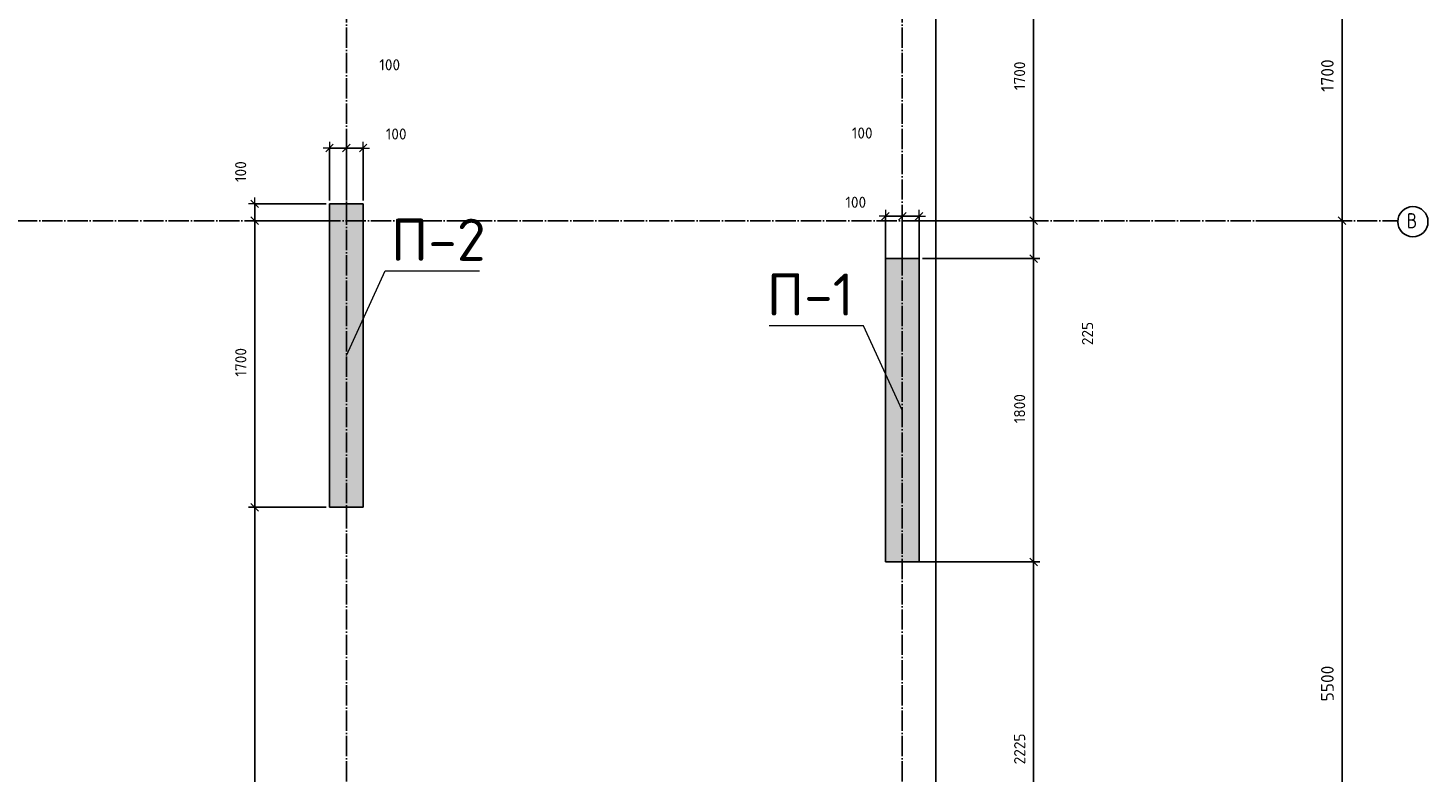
# Model space of a CAD drawing. Header units: millimetres. Extents: x 24180 to 99386, y -42598 to 25936.
# Tile 12 of 41: x 62190 to 70501, y -36577 to -32157. Entities that reach past the tile are written whole.
import ezdxf

# ---------------------------------------------------------------- set-up
doc = ezdxf.new("R2010")
doc.units = ezdxf.units.MM
doc.header["$PDMODE"] = 65
doc.linetypes.add('______11', pattern=[150, 120, -15, 0, -15])
doc.linetypes.add('______5', pattern=[330, 240, -30, 30, -30])
for name, color, linetype, lineweight in [('Standard', 7, 'Continuous', 25), ('Высотная отметка (отверстия)', 7, 'Continuous', 13), ('Размерная линия_ общее', 7, 'Continuous', 13)]:
    doc.layers.add(name, color=color, linetype=linetype, lineweight=lineweight)
doc.layers.add('Осевая линия_ общее', color=7, linetype='______5', lineweight=13, true_color=0xa0a0a0)
doc.styles.add('ISOCPEUR', font='ISOCPEUR')
doc.dimstyles.new('DIMSTYLE_13', dxfattribs={"dimtxt": 66, "dimasz": 75, "dimexe": 0, "dimexo": 0, "dimgap": 33, "dimtad": 0, "dimdec": 0, "dimrnd": 5, "dimzin": 12, "dimdsep": 46, "dimtxsty": 'ISOCPEUR', "dimblk1": 'ALL_ML_STRICH', "dimblk2": 'ALL_ML_STRICH', "dimsah": 1, "dimcen": 0, "dimclrd": 7, "dimclre": 256, "dimclrt": 7, "dimadec": 0, "dimazin": 0, "dimtfac": 1, "dimtdec": 0, "dimtix": 1, "dimtmove": 2, "dimatfit": 3, "dimfxl": 0, "dimtzin": 0, "dimlwd": 0, "dimlwe": -3, "dimarcsym": 0})
doc.dimstyles.new('DIMSTYLE_3', dxfattribs={"dimtxt": 75, "dimasz": 75, "dimexe": 0, "dimexo": 0, "dimgap": 37.5, "dimtad": 2, "dimdec": 0, "dimrnd": 5, "dimzin": 12, "dimdsep": 46, "dimtxsty": 'ISOCPEUR', "dimblk1": 'ALL_ML_STRICH', "dimblk2": 'ALL_ML_STRICH', "dimsah": 1, "dimcen": 0, "dimclrd": 256, "dimclre": 256, "dimclrt": 256, "dimadec": 0, "dimazin": 0, "dimtfac": 1, "dimtdec": 0, "dimtix": 1, "dimtmove": 2, "dimatfit": 3, "dimfxl": 0, "dimtzin": 0, "dimlwd": 0, "dimlwe": -1, "dimarcsym": 0})
doc.dimstyles.new('DIMSTYLE_5', dxfattribs={"dimtxt": 66, "dimasz": 75, "dimexe": 0, "dimexo": 0, "dimgap": 33, "dimtad": 2, "dimdec": 0, "dimrnd": 5, "dimzin": 12, "dimdsep": 46, "dimtxsty": 'ISOCPEUR', "dimblk1": 'ALL_ML_STRICH', "dimblk2": 'ALL_ML_STRICH', "dimsah": 1, "dimcen": 0, "dimclrd": 7, "dimclre": 256, "dimclrt": 7, "dimadec": 0, "dimazin": 0, "dimtfac": 1, "dimtdec": 0, "dimtix": 1, "dimtmove": 2, "dimatfit": 3, "dimfxl": 0, "dimtzin": 0, "dimlwd": 0, "dimlwe": -3, "dimarcsym": 0})
doc.dimstyles.new('DIMSTYLE_7', dxfattribs={"dimtxt": 66, "dimasz": 75, "dimexe": 0, "dimexo": 0, "dimgap": 33, "dimtad": 2, "dimdec": 0, "dimrnd": 5, "dimzin": 12, "dimdsep": 46, "dimtxsty": 'ISOCPEUR', "dimblk1": 'ALL_ML_STRICH', "dimblk2": 'ALL_ML_STRICH', "dimsah": 1, "dimcen": 0, "dimclrd": 7, "dimclre": 256, "dimclrt": 7, "dimadec": 0, "dimazin": 0, "dimtfac": 1, "dimtdec": 0, "dimtix": 1, "dimtmove": 2, "dimatfit": 3, "dimfxl": 0, "dimtvp": 1.2, "dimtzin": 0, "dimlwd": 0, "dimlwe": -3, "dimarcsym": 0})

# ---------------------------------------------------------------- blocks, each defined once
blk = doc.blocks.new('ALL_ML_STRICH')
at = {"color": 0, "linetype": 'ByBlock', "lineweight": -2}
for p, q in [((-1, 0), (0.5, 0)), ((-0.3, -0.3), (0.3, 0.3)), ((0, -0.5), (0, 0.5))]:
    blk.add_line(p, q, dxfattribs=at)
blk = doc.blocks.new('*D18')
at = {"layer": 'DEFPOINTS', "transparency": 33554687}
for p in [(69470, -33300), (69470, -38800), (69991, -38800)]:
    blk.add_point(p, dxfattribs=at)
at = {"layer": 'Размерная линия_ общее', "lineweight": -2, "transparency": 33554687}
for p, q in [((69480, -33300), (69991, -33300)), ((69991, -38800), (69991, -33300)), ((69480, -38800), (69991, -38800))]:
    blk.add_line(p, q, dxfattribs=at)
at = {"layer": 'Размерная линия_ общее', "transparency": 33554687, "xscale": 75, "yscale": 75, "zscale": 75}
for p, rotation in [((69991, -33300), 90), ((69991, -38800), 270)]:
    blk.add_blockref('ALL_ML_STRICH', p, dxfattribs=dict(at, rotation=rotation))
at = {"layer": 'Размерная линия_ общее', "transparency": 33554687, "insert": (69903.5, -36046.2), "char_height": 75, "width": 300, "attachment_point": 5, "rotation": 90, "style": 'ISOCPEUR'}
blk.add_mtext('\\A1;{5500}', dxfattribs=at)
blk = doc.blocks.new('*D19')
at = {"layer": 'DEFPOINTS', "transparency": 33554687}
for p in [(69370, -31600), (69470, -33300), (69991, -33300)]:
    blk.add_point(p, dxfattribs=at)
at = {"layer": 'Размерная линия_ общее', "lineweight": -2, "transparency": 33554687}
for p, q in [((69380, -31600), (69991, -31600)), ((69991, -33300), (69991, -31600)), ((69480, -33300), (69991, -33300))]:
    blk.add_line(p, q, dxfattribs=at)
at = {"layer": 'Размерная линия_ общее', "transparency": 33554687, "xscale": 75, "yscale": 75, "zscale": 75}
for p, rotation in [((69991, -31600), 90), ((69991, -33300), 270)]:
    blk.add_blockref('ALL_ML_STRICH', p, dxfattribs=dict(at, rotation=rotation))
at = {"layer": 'Размерная линия_ общее', "transparency": 33554687, "insert": (69903.5, -32438.7), "char_height": 75, "width": 300, "attachment_point": 5, "rotation": 90, "style": 'ISOCPEUR'}
blk.add_mtext('\\A1;{1700}', dxfattribs=at)
blk = doc.blocks.new('*D40')
at = {"layer": 'DEFPOINTS', "color": 7, "linetype": 'Continuous', "lineweight": 13, "transparency": 33554687}
for p in [(63980, -35000), (63536.4, -38800), (63950, -38800)]:
    blk.add_point(p, dxfattribs=at)
at = {"layer": 'Размерная линия_ общее', "color": 253, "linetype": 'Continuous', "lineweight": -2, "true_color": 0xa0a0a0, "transparency": 33554687}
for p, q in [((63960, -35000), (63536.4, -35000)), ((63930, -38800), (63536.4, -38800))]:
    blk.add_line(p, q, dxfattribs=at)
at = {"layer": 'Размерная линия_ общее', "color": 7, "linetype": 'Continuous', "lineweight": -2, "transparency": 33554687}
blk.add_line((63536.4, -38800), (63536.4, -35000), dxfattribs=at)
at = {"layer": 'Размерная линия_ общее', "color": 7, "linetype": 'Continuous', "lineweight": 13, "transparency": 33554687, "xscale": 75, "yscale": 75, "zscale": 75}
for p, rotation in [((63536.4, -35000), 90), ((63536.4, -38800), 270)]:
    blk.add_blockref('ALL_ML_STRICH', p, dxfattribs=dict(at, rotation=rotation))
at = {"layer": 'Размерная линия_ общее', "color": 7, "linetype": 'Continuous', "lineweight": 13, "transparency": 33554687, "insert": (63453.4, -36896.7), "char_height": 66, "width": 264, "attachment_point": 5, "rotation": 90, "style": 'ISOCPEUR'}
blk.add_mtext('\\A1;{3800}', dxfattribs=at)
blk = doc.blocks.new('*D41')
at = {"layer": 'DEFPOINTS', "color": 7, "linetype": 'Continuous', "lineweight": 13, "transparency": 33554687}
for p in [(63980, -33300), (63536.4, -35000), (63980, -35000)]:
    blk.add_point(p, dxfattribs=at)
at = {"layer": 'Размерная линия_ общее', "color": 253, "linetype": 'Continuous', "lineweight": -2, "true_color": 0xa0a0a0, "transparency": 33554687}
for p, q in [((63960, -33300), (63536.4, -33300)), ((63960, -35000), (63536.4, -35000))]:
    blk.add_line(p, q, dxfattribs=at)
at = {"layer": 'Размерная линия_ общее', "color": 7, "linetype": 'Continuous', "lineweight": -2, "transparency": 33554687}
blk.add_line((63536.4, -35000), (63536.4, -33300), dxfattribs=at)
at = {"layer": 'Размерная линия_ общее', "color": 7, "linetype": 'Continuous', "lineweight": 13, "transparency": 33554687, "xscale": 75, "yscale": 75, "zscale": 75}
for p, rotation in [((63536.4, -33300), 90), ((63536.4, -35000), 270)]:
    blk.add_blockref('ALL_ML_STRICH', p, dxfattribs=dict(at, rotation=rotation))
at = {"layer": 'Размерная линия_ общее', "color": 7, "linetype": 'Continuous', "lineweight": 13, "transparency": 33554687, "insert": (63453.4, -34140.1), "char_height": 66, "width": 264, "attachment_point": 5, "rotation": 90, "style": 'ISOCPEUR'}
blk.add_mtext('\\A1;{1700}', dxfattribs=at)
blk = doc.blocks.new('*D42')
at = {"layer": 'DEFPOINTS', "color": 7, "linetype": 'Continuous', "lineweight": 13, "transparency": 33554687}
for p in [(63980, -33200), (63536.4, -33300), (63980, -33300)]:
    blk.add_point(p, dxfattribs=at)
at = {"layer": 'Размерная линия_ общее', "color": 253, "linetype": 'Continuous', "lineweight": -2, "true_color": 0xa0a0a0, "transparency": 33554687}
for p, q in [((63960, -33200), (63536.4, -33200)), ((63960, -33300), (63536.4, -33300))]:
    blk.add_line(p, q, dxfattribs=at)
at = {"layer": 'Размерная линия_ общее', "color": 7, "linetype": 'Continuous', "lineweight": -2, "transparency": 33554687}
blk.add_line((63536.4, -33300), (63536.4, -33200), dxfattribs=at)
at = {"layer": 'Размерная линия_ общее', "color": 7, "linetype": 'Continuous', "lineweight": 13, "transparency": 33554687, "xscale": 75, "yscale": 75, "zscale": 75}
for p, rotation in [((63536.4, -33200), 90), ((63536.4, -33300), 270)]:
    blk.add_blockref('ALL_ML_STRICH', p, dxfattribs=dict(at, rotation=rotation))
at = {"layer": 'Размерная линия_ общее', "color": 7, "linetype": 'Continuous', "lineweight": 13, "transparency": 33554687, "insert": (63452.8, -33008.6), "char_height": 66, "width": 198, "attachment_point": 5, "rotation": 90, "style": 'ISOCPEUR'}
blk.add_mtext('\\A1;{100}', dxfattribs=at)
blk = doc.blocks.new('*D115')
at = {"layer": 'DEFPOINTS', "color": 7, "linetype": 'Continuous', "lineweight": 13, "transparency": 33554687}
for p in [(67480, -33273.8), (67380, -33605), (67480, -33605)]:
    blk.add_point(p, dxfattribs=at)
at = {"layer": 'Размерная линия_ общее', "color": 253, "linetype": 'Continuous', "lineweight": -2, "true_color": 0xa0a0a0, "transparency": 33554687}
for p, q in [((67380, -33585), (67380, -33273.8)), ((67480, -33585), (67480, -33273.8))]:
    blk.add_line(p, q, dxfattribs=at)
at = {"layer": 'Размерная линия_ общее', "color": 7, "linetype": 'Continuous', "lineweight": -2, "transparency": 33554687}
blk.add_line((67480, -33273.8), (67380, -33273.8), dxfattribs=at)
at = {"layer": 'Размерная линия_ общее', "color": 7, "linetype": 'Continuous', "lineweight": 13, "transparency": 33554687, "xscale": 75, "yscale": 75, "zscale": 75}
for p, rotation in [((67380, -33273.8), 180), ((67480, -33273.8), 360)]:
    blk.add_blockref('ALL_ML_STRICH', p, dxfattribs=dict(at, rotation=rotation))
at = {"layer": 'Размерная линия_ общее', "color": 7, "linetype": 'Continuous', "lineweight": 13, "transparency": 33554687, "insert": (67142.3, -32779.7), "char_height": 66, "width": 198, "attachment_point": 5, "style": 'ISOCPEUR'}
blk.add_mtext('\\A1;{100}', dxfattribs=at)
blk = doc.blocks.new('*D116')
at = {"layer": 'DEFPOINTS', "color": 7, "linetype": 'Continuous', "lineweight": 13, "transparency": 33554687}
for p in [(67380, -33273.8), (67280, -33605), (67380, -33605)]:
    blk.add_point(p, dxfattribs=at)
at = {"layer": 'Размерная линия_ общее', "color": 253, "linetype": 'Continuous', "lineweight": -2, "true_color": 0xa0a0a0, "transparency": 33554687}
for p, q in [((67280, -33585), (67280, -33273.8)), ((67380, -33585), (67380, -33273.8))]:
    blk.add_line(p, q, dxfattribs=at)
at = {"layer": 'Размерная линия_ общее', "color": 7, "linetype": 'Continuous', "lineweight": -2, "transparency": 33554687}
blk.add_line((67380, -33273.8), (67280, -33273.8), dxfattribs=at)
at = {"layer": 'Размерная линия_ общее', "color": 7, "linetype": 'Continuous', "lineweight": 13, "transparency": 33554687, "xscale": 75, "yscale": 75, "zscale": 75}
for p, rotation in [((67280, -33273.8), 180), ((67380, -33273.8), 360)]:
    blk.add_blockref('ALL_ML_STRICH', p, dxfattribs=dict(at, rotation=rotation))
at = {"layer": 'Размерная линия_ общее', "color": 7, "linetype": 'Continuous', "lineweight": 13, "transparency": 33554687, "insert": (67104, -33190.4), "char_height": 66, "width": 198, "attachment_point": 5, "style": 'ISOCPEUR'}
blk.add_mtext('\\A1;{100}', dxfattribs=at)
blk = doc.blocks.new('*D267')
at = {"layer": 'DEFPOINTS', "color": 7, "linetype": 'Continuous', "lineweight": 13, "transparency": 33554687}
for p in [(63980, -32868.8), (63980, -33200), (64080, -33200)]:
    blk.add_point(p, dxfattribs=at)
at = {"layer": 'Размерная линия_ общее', "color": 253, "linetype": 'Continuous', "lineweight": -2, "true_color": 0xa0a0a0, "transparency": 33554687}
for p, q in [((63980, -33180), (63980, -32868.8)), ((64080, -33180), (64080, -32868.8))]:
    blk.add_line(p, q, dxfattribs=at)
at = {"layer": 'Размерная линия_ общее', "color": 7, "linetype": 'Continuous', "lineweight": -2, "transparency": 33554687}
blk.add_line((63980, -32868.8), (64080, -32868.8), dxfattribs=at)
at = {"layer": 'Размерная линия_ общее', "color": 7, "linetype": 'Continuous', "lineweight": 13, "transparency": 33554687, "xscale": 75, "yscale": 75, "zscale": 75, "rotation": 180}
blk.add_blockref('ALL_ML_STRICH', (63980, -32868.8), dxfattribs=at)
at = {"layer": 'Размерная линия_ общее', "color": 7, "linetype": 'Continuous', "lineweight": 13, "transparency": 33554687, "xscale": 75, "yscale": 75, "zscale": 75}
blk.add_blockref('ALL_ML_STRICH', (64080, -32868.8), dxfattribs=at)
at = {"layer": 'Размерная линия_ общее', "color": 7, "linetype": 'Continuous', "lineweight": 13, "transparency": 33554687, "insert": (64337.5, -32374.7), "char_height": 66, "width": 198, "attachment_point": 5, "style": 'ISOCPEUR'}
blk.add_mtext('\\A1;{100}', dxfattribs=at)
blk = doc.blocks.new('*D268')
at = {"layer": 'DEFPOINTS', "color": 7, "linetype": 'Continuous', "lineweight": 13, "transparency": 33554687}
for p in [(64080, -32868.8), (64080, -33200), (64180, -33200)]:
    blk.add_point(p, dxfattribs=at)
at = {"layer": 'Размерная линия_ общее', "color": 253, "linetype": 'Continuous', "lineweight": -2, "true_color": 0xa0a0a0, "transparency": 33554687}
for p, q in [((64080, -33180), (64080, -32868.8)), ((64180, -33180), (64180, -32868.8))]:
    blk.add_line(p, q, dxfattribs=at)
at = {"layer": 'Размерная линия_ общее', "color": 7, "linetype": 'Continuous', "lineweight": -2, "transparency": 33554687}
blk.add_line((64080, -32868.8), (64180, -32868.8), dxfattribs=at)
at = {"layer": 'Размерная линия_ общее', "color": 7, "linetype": 'Continuous', "lineweight": 13, "transparency": 33554687, "xscale": 75, "yscale": 75, "zscale": 75, "rotation": 180}
blk.add_blockref('ALL_ML_STRICH', (64080, -32868.8), dxfattribs=at)
at = {"layer": 'Размерная линия_ общее', "color": 7, "linetype": 'Continuous', "lineweight": 13, "transparency": 33554687, "xscale": 75, "yscale": 75, "zscale": 75}
blk.add_blockref('ALL_ML_STRICH', (64180, -32868.8), dxfattribs=at)
at = {"layer": 'Размерная линия_ общее', "color": 7, "linetype": 'Continuous', "lineweight": 13, "transparency": 33554687, "insert": (64375.8, -32785.4), "char_height": 66, "width": 198, "attachment_point": 5, "style": 'ISOCPEUR'}
blk.add_mtext('\\A1;{100}', dxfattribs=at)
blk = doc.blocks.new('*D271')
at = {"layer": 'DEFPOINTS', "color": 7, "linetype": 'Continuous', "lineweight": 13, "transparency": 33554687}
for p in [(67320, -35325), (67520, -37550), (68159.8, -37550)]:
    blk.add_point(p, dxfattribs=at)
at = {"layer": 'Размерная линия_ общее', "color": 253, "linetype": 'Continuous', "lineweight": -2, "true_color": 0xa0a0a0, "transparency": 33554687}
for p, q in [((67340, -35325), (68159.8, -35325)), ((67540, -37550), (68159.8, -37550))]:
    blk.add_line(p, q, dxfattribs=at)
at = {"layer": 'Размерная линия_ общее', "color": 7, "linetype": 'Continuous', "lineweight": -2, "transparency": 33554687}
blk.add_line((68159.8, -37550), (68159.8, -35325), dxfattribs=at)
at = {"layer": 'Размерная линия_ общее', "color": 7, "linetype": 'Continuous', "lineweight": 13, "transparency": 33554687, "xscale": 75, "yscale": 75, "zscale": 75}
for p, rotation in [((68159.8, -35325), 90), ((68159.8, -37550), 270)]:
    blk.add_blockref('ALL_ML_STRICH', p, dxfattribs=dict(at, rotation=rotation))
at = {"layer": 'Размерная линия_ общее', "color": 7, "linetype": 'Continuous', "lineweight": 13, "transparency": 33554687, "insert": (68076.8, -36434.2), "char_height": 66, "width": 264, "attachment_point": 5, "rotation": 90, "style": 'ISOCPEUR'}
blk.add_mtext('\\A1;{2225}', dxfattribs=at)
blk = doc.blocks.new('*D272')
at = {"layer": 'DEFPOINTS', "color": 7, "linetype": 'Continuous', "lineweight": 13, "transparency": 33554687}
for p in [(67480, -33525), (67320, -35325), (68159.8, -35325)]:
    blk.add_point(p, dxfattribs=at)
at = {"layer": 'Размерная линия_ общее', "color": 253, "linetype": 'Continuous', "lineweight": -2, "true_color": 0xa0a0a0, "transparency": 33554687}
for p, q in [((67500, -33525), (68159.8, -33525)), ((67340, -35325), (68159.8, -35325))]:
    blk.add_line(p, q, dxfattribs=at)
at = {"layer": 'Размерная линия_ общее', "color": 7, "linetype": 'Continuous', "lineweight": -2, "transparency": 33554687}
blk.add_line((68159.8, -35325), (68159.8, -33525), dxfattribs=at)
at = {"layer": 'Размерная линия_ общее', "color": 7, "linetype": 'Continuous', "lineweight": 13, "transparency": 33554687, "xscale": 75, "yscale": 75, "zscale": 75}
for p, rotation in [((68159.8, -33525), 90), ((68159.8, -35325), 270)]:
    blk.add_blockref('ALL_ML_STRICH', p, dxfattribs=dict(at, rotation=rotation))
at = {"layer": 'Размерная линия_ общее', "color": 7, "linetype": 'Continuous', "lineweight": 13, "transparency": 33554687, "insert": (68076.8, -34415.1), "char_height": 66, "width": 264, "attachment_point": 5, "rotation": 90, "style": 'ISOCPEUR'}
blk.add_mtext('\\A1;{1800}', dxfattribs=at)
blk = doc.blocks.new('*D273')
at = {"layer": 'DEFPOINTS', "color": 7, "linetype": 'Continuous', "lineweight": 13, "transparency": 33554687}
for p in [(67420, -33300), (67480, -33525), (68159.8, -33525)]:
    blk.add_point(p, dxfattribs=at)
at = {"layer": 'Размерная линия_ общее', "color": 253, "linetype": 'Continuous', "lineweight": -2, "true_color": 0xa0a0a0, "transparency": 33554687}
for p, q in [((67440, -33300), (68159.8, -33300)), ((67500, -33525), (68159.8, -33525))]:
    blk.add_line(p, q, dxfattribs=at)
at = {"layer": 'Размерная линия_ общее', "color": 7, "linetype": 'Continuous', "lineweight": -2, "transparency": 33554687}
blk.add_line((68159.8, -33525), (68159.8, -33300), dxfattribs=at)
at = {"layer": 'Размерная линия_ общее', "color": 7, "linetype": 'Continuous', "lineweight": 13, "transparency": 33554687, "xscale": 75, "yscale": 75, "zscale": 75}
for p, rotation in [((68159.8, -33300), 90), ((68159.8, -33525), 270)]:
    blk.add_blockref('ALL_ML_STRICH', p, dxfattribs=dict(at, rotation=rotation))
at = {"layer": 'Размерная линия_ общее', "color": 7, "linetype": 'Continuous', "lineweight": 13, "transparency": 33554687, "insert": (68479.7, -33969.4), "char_height": 66, "width": 198, "attachment_point": 5, "rotation": 90, "style": 'ISOCPEUR'}
blk.add_mtext('\\A1;{225}', dxfattribs=at)
blk = doc.blocks.new('*D274')
at = {"layer": 'DEFPOINTS', "color": 7, "linetype": 'Continuous', "lineweight": 13, "transparency": 33554687}
for p in [(67420, -31600), (67420, -33300), (68159.8, -33300)]:
    blk.add_point(p, dxfattribs=at)
at = {"layer": 'Размерная линия_ общее', "color": 253, "linetype": 'Continuous', "lineweight": -2, "true_color": 0xa0a0a0, "transparency": 33554687}
for p, q in [((67440, -31600), (68159.8, -31600)), ((67440, -33300), (68159.8, -33300))]:
    blk.add_line(p, q, dxfattribs=at)
at = {"layer": 'Размерная линия_ общее', "color": 7, "linetype": 'Continuous', "lineweight": -2, "transparency": 33554687}
blk.add_line((68159.8, -33300), (68159.8, -31600), dxfattribs=at)
at = {"layer": 'Размерная линия_ общее', "color": 7, "linetype": 'Continuous', "lineweight": 13, "transparency": 33554687, "xscale": 75, "yscale": 75, "zscale": 75}
for p, rotation in [((68159.8, -31600), 90), ((68159.8, -33300), 270)]:
    blk.add_blockref('ALL_ML_STRICH', p, dxfattribs=dict(at, rotation=rotation))
at = {"layer": 'Размерная линия_ общее', "color": 7, "linetype": 'Continuous', "lineweight": 13, "transparency": 33554687, "insert": (68076.8, -32440.1), "char_height": 66, "width": 264, "attachment_point": 5, "rotation": 90, "style": 'ISOCPEUR'}
blk.add_mtext('\\A1;{1700}', dxfattribs=at)

msp = doc.modelspace()

# ---------------------------------------------------------------- hatches: boundary and pattern name
at = {"layer": 'Standard', "linetype": 'Continuous', "lineweight": 13, "transparency": 33554687}
for points in [[(63980, -35000), (64180, -35000), (64180, -33200), (63980, -33200)], [(67280, -35325), (67480, -35325), (67480, -33525), (67280, -33525)]]:
    msp.add_hatch(color=7, dxfattribs=at).paths.add_polyline_path(points)

# ---------------------------------------------------------------- linework, layer by layer
at = {"layer": 'Standard', "color": 7, "linetype": 'Continuous', "lineweight": -3, "transparency": 33554687}
for p, q in [((63980, -35000), (63980, -33200)), ((63980, -33200), (64180, -33200)), ((64180, -33200), (64180, -35000)), ((67280, -35325), (67280, -33525)), ((67280, -33525), (67480, -33525)), ((67480, -33525), (67480, -35325)), ((64180, -35000), (63980, -35000)), ((67480, -35325), (67280, -35325))]:
    msp.add_line(p, q, dxfattribs=at)
msp.add_lwpolyline([(25100, -40350), (67580, -40350), (67580, -25800), (25100, -25800), (25100, -40350)], dxfattribs=at)
at = {"layer": 'Высотная отметка (отверстия)', "color": 7, "linetype": 'Continuous', "lineweight": 13, "transparency": 33554687}
for points in [[(64080, -34100), (64310.7, -33598.1), (64870.7, -33598.1)], [(67380, -34425), (67149.3, -33923.1), (66589.3, -33923.1)]]:
    msp.add_lwpolyline(points, dxfattribs=at)
at = {"layer": 'Осевая линия_ общее', "color": 253, "linetype": '______11', "lineweight": -3, "true_color": 0xa0a0a0, "transparency": 33554687}
for p, q in [((64080, -25850), (64080, -42383.9)), ((67380, -25850), (67380, -42383.9)), ((25200, -33300), (70321.6, -33300))]:
    msp.add_line(p, q, dxfattribs=at)
at = {"layer": 'Осевая линия_ общее', "color": 7, "linetype": 'Continuous', "lineweight": -3, "transparency": 33554687}
msp.add_circle((70411.2, -33305.8), 89.6, dxfattribs=at)

# ---------------------------------------------------------------- texts
at = {"layer": 'Высотная отметка (отверстия)', "color": 7, "linetype": 'Continuous', "lineweight": 13, "transparency": 33554687, "char_height": 75, "attachment_point": 8, "style": 'ISOCPEUR'}
for s, insert, width in [('\\A1;{\\fISOCPEUR|i0|b0;\\H250.000000;\\W1.000000;\\C7;П-2}\\P', (64625.7, -33538.1), 664.583), ('\\A1;{\\fISOCPEUR|i0|b0;\\H250.000000;\\W1.000000;\\C7;П-1}\\P', (66834.3, -33863.1), 604.167)]:
    msp.add_mtext(s, dxfattribs=dict(at, insert=insert, width=width))
at = {"layer": 'Осевая линия_ общее', "color": 7, "linetype": 'Continuous', "lineweight": -3, "transparency": 33554687, "insert": (70375.2, -33345), "char_height": 90, "width": 107.95, "attachment_point": 7, "style": 'ISOCPEUR'}
msp.add_mtext('\\W0.80;В', dxfattribs=at)

# ---------------------------------------------------------------- dimensions: what is measured, and where the dimension line sits
at = {"layer": 'Размерная линия_ общее', "color": 7, "linetype": 'Continuous', "lineweight": 13, "transparency": 33554687}
for base, p1, p2, angle, dimstyle, picture, middle in [((68159.8, -31600), (67440, -33300), (67440, -31600), 90, 'DIMSTYLE_5', '*D274', (68076.8, -32440.1)), ((67380, -33273.8), (67480, -33585), (67380, -33585), 180, 'DIMSTYLE_7', '*D115', (67142.3, -32779.7)), ((63536.4, -33200), (63960, -33300), (63960, -33200), 90, 'DIMSTYLE_7', '*D42', (63452.8, -33008.6)), ((67280, -33273.8), (67380, -33585), (67280, -33585), 180, 'DIMSTYLE_7', '*D116', (67104, -33190.4)), ((63536.4, -33300), (63960, -35000), (63960, -33300), 90, 'DIMSTYLE_5', '*D41', (63453.4, -34140.1)), ((68159.8, -33300), (67500, -33525), (67440, -33300), 90, 'DIMSTYLE_13', '*D273', (68479.7, -33969.4)), ((68159.8, -33525), (67340, -35325), (67500, -33525), 90, 'DIMSTYLE_5', '*D272', (68076.8, -34415.1)), ((63536.4, -35000), (63930, -38800), (63960, -35000), 90, 'DIMSTYLE_5', '*D40', (63453.4, -36896.7)), ((68159.8, -35325), (67540, -37550), (67340, -35325), 90, 'DIMSTYLE_5', '*D271', (68076.8, -36434.2))]:
    dim = msp.add_linear_dim(base=base, p1=p1, p2=p2, angle=angle, dimstyle=dimstyle, override={"dimpost": '<>', "dimclrd": 7, "dimclre": 253, "dimclrt": 7, "dimlwd": 0, "dimlwe": 65533}, dxfattribs=at)
    dim.commit()
    dim.dimension.update_dxf_attribs({"geometry": picture, "text_midpoint": middle, "dimtype": 160})
at = {"layer": 'Размерная линия_ общее', "transparency": 33554687}
for base, p1, p2, picture, middle in [((69991, -31600), (69480, -33300), (69380, -31600), '*D19', (69903.5, -32438.7)), ((69991, -33300), (69480, -38800), (69480, -33300), '*D18', (69903.5, -36046.2))]:
    dim = msp.add_linear_dim(base=base, p1=p1, p2=p2, angle=90, dimstyle='DIMSTYLE_3', override={"dimpost": '<>', "dimclrd": 256, "dimclre": 256, "dimclrt": 256, "dimlwd": 0, "dimlwe": 65535}, dxfattribs=at)
    dim.commit()
    dim.dimension.update_dxf_attribs({"geometry": picture, "text_midpoint": middle, "dimtype": 160})
at = {"layer": 'Размерная линия_ общее', "color": 7, "linetype": 'Continuous', "lineweight": 13, "transparency": 33554687}
for base, p1, p2, picture, middle in [((64080, -32868.8), (63980, -33180), (64080, -33180), '*D267', (64337.5, -32374.7)), ((64180, -32868.8), (64080, -33180), (64180, -33180), '*D268', (64375.8, -32785.4))]:
    dim = msp.add_linear_dim(base=base, p1=p1, p2=p2, dimstyle='DIMSTYLE_7', override={"dimpost": '<>', "dimclrd": 7, "dimclre": 253, "dimclrt": 7, "dimlwd": 0, "dimlwe": 65533}, dxfattribs=at)
    dim.commit()
    dim.dimension.update_dxf_attribs({"geometry": picture, "text_midpoint": middle, "dimtype": 160})

doc.saveas('drawing.dxf')
